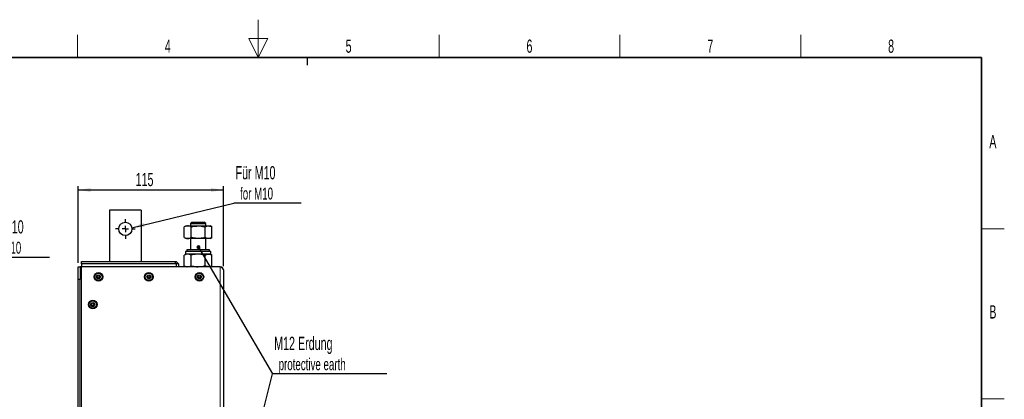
# Model space of a CAD drawing. Header units: millimetres. Extents: x 5 to 418, y 2 to 292.
# Tile 8 of 8: x 154 to 414, y 192 to 292. Entities that reach past the tile are written whole.
import ezdxf

# ---------------------------------------------------------------- set-up
doc = ezdxf.new("R2010")
doc.units = ezdxf.units.MM
doc.layers.add('SLD-0', color=7, linetype='Continuous')
doc.styles.add('SLDTEXTSTYLE0', font='TXT', dxfattribs={"width": 0.605})
doc.dimstyles.new('SLDDIMSTYLE0', dxfattribs={"dimtxt": 3.5, "dimasz": 3.302, "dimexe": 0, "dimexo": 0.0625, "dimgap": 0.875, "dimtad": 1, "dimlfac": 3, "dimrnd": 1e-09, "dimzin": 12, "dimdsep": 46, "dimtxsty": 'SLDTEXTSTYLE0', "dimsah": 1, "dimcen": 0.09, "dimadec": 0, "dimazin": 3, "dimtfac": 1, "dimtofl": 0, "dimtmove": 0, "dimatfit": 3, "dimfxl": 1, "dimfrac": 2, "dimtolj": 1, "dimtzin": 12, "dimarcsym": 0})
doc.dimstyles.new('SLDDIMSTYLE1', dxfattribs={"dimtxt": 0.18, "dimasz": 3.302, "dimexe": 0, "dimexo": 0.0625, "dimgap": 0, "dimtad": 0, "dimtih": 1, "dimtoh": 1, "dimdec": 0, "dimrnd": 1e-09, "dimzin": 0, "dimdsep": 46, "dimtxsty": 'Standard', "dimsah": 1, "dimcen": 0.09, "dimadec": 0, "dimazin": 0, "dimtfac": 3.302, "dimtdec": 0, "dimtofl": 0, "dimtmove": 0, "dimatfit": 3, "dimfxl": 1, "dimfrac": 2, "dimtolj": 1, "dimtzin": 0, "dimarcsym": 0})
doc.dimstyles.new('SLDDIMSTYLE2', dxfattribs={"dimtxt": 0.18, "dimasz": 1.016, "dimexe": 0, "dimexo": 0.0625, "dimgap": 0, "dimtad": 0, "dimtih": 1, "dimtoh": 1, "dimdec": 0, "dimrnd": 1e-09, "dimzin": 0, "dimdsep": 46, "dimtxsty": 'Standard', "dimblk1": 'DOT', "dimblk2": 'DOT', "dimsah": 1, "dimcen": 0.09, "dimadec": 0, "dimazin": 0, "dimtfac": 1.016, "dimtdec": 0, "dimtofl": 0, "dimtmove": 0, "dimatfit": 3, "dimldrblk": 'DOT', "dimfxl": 1, "dimfrac": 2, "dimtolj": 1, "dimtzin": 0, "dimarcsym": 0})

# ---------------------------------------------------------------- blocks, each defined once
blk = doc.blocks.new('SW_NOTE_0')
at = {"layer": 'SLD-0', "color": 0}
blk.add_line((17.78, 0), (0, 0), dxfattribs=at)
at = {"layer": 'SLD-0', "color": 0, "attachment_point": 1, "style": 'SLDTEXTSTYLE0'}
for s, insert, char_height in [('Für M10', (0.46, 9.86), 3.5), ('for M10', (1.65, 4.19), 3.175)]:
    blk.add_mtext(s, dxfattribs=dict(at, insert=insert, char_height=char_height))
blk = doc.blocks.new('_D_5')
at = {"layer": 'SLD-0', "color": 7}
for p, q in [((169.44, 228.18), (169.44, 248.48)), ((169.44, 247.48), (207.77, 247.48)), ((207.77, 227.35), (207.77, 248.48))]:
    blk.add_line(p, q, dxfattribs=at)
for points in [[(169.44, 247.48), (172.74, 246.97), (172.74, 247.99)], [(207.77, 247.48), (204.47, 247.99), (204.47, 246.97)]]:
    blk.add_solid(points, dxfattribs=at)
at = {"layer": 'SLD-0', "color": 7, "insert": (184.59, 251.99), "char_height": 3.5, "attachment_point": 1, "style": 'SLDTEXTSTYLE0'}
blk.add_mtext('115', dxfattribs=at)
blk = doc.blocks.new('SW_NOTE_0_1')
at = {"layer": 'SLD-0', "color": 0}
blk.add_line((17.78, 0), (0, 0), dxfattribs=at)
at = {"layer": 'SLD-0', "color": 0, "attachment_point": 1, "style": 'SLDTEXTSTYLE0'}
for s, insert, char_height in [('Für M10', (0.45, 9.77), 3.5), ('for M10', (1.64, 4.1), 3.175)]:
    blk.add_mtext(s, dxfattribs=dict(at, insert=insert, char_height=char_height))
blk = doc.blocks.new('SW_NOTE_0_2')
at = {"layer": 'SLD-0', "color": 0}
blk.add_line((30.22, 0), (0, 0), dxfattribs=at)
blk.add_line((30.22, 0), (0, 0), dxfattribs=at)
at = {"layer": 'SLD-0', "color": 0, "attachment_point": 1, "style": 'SLDTEXTSTYLE0'}
for s, insert, char_height in [('M12 Erdung', (0.43, 9.78), 3.5), ('protective earth', (1.62, 4.12), 3.175)]:
    blk.add_mtext(s, dxfattribs=dict(at, insert=insert, char_height=char_height))
blk = doc.blocks.new('_Dot')
at = {"color": 0, "linetype": 'ByBlock', "lineweight": -2}
blk.add_line((-0.5, 0), (-1, 0), dxfattribs=at)
at = {"color": 0, "linetype": 'ByBlock', "const_width": 0.5}
blk.add_lwpolyline([(-0.25, 0, 1), (0.25, 0, 1)], format="xyb", close=True, dxfattribs=at)
blk = doc.blocks.new('SW_CENTERMARKSYMBOL_6')
at = {"layer": 'SLD-0', "color": 0}
for p, q in [((-1.67, 0), (-2.58, 0)), ((0, 0), (-0.83, 0)), ((0, 1.67), (0, 2.58)), ((0, 0), (0, 0.83)), ((0, 0), (0, -0.83)), ((0, 0), (0.83, 0)), ((1.67, 0), (2.58, 0)), ((0, -1.67), (0, -2.58))]:
    blk.add_line(p, q, dxfattribs=at)

msp = doc.modelspace()

# ---------------------------------------------------------------- linework, layer by layer
at = {"color": 7, "linetype": 'Continuous', "lineweight": 25}
for p, q in [((186.0538, 242.1845), (177.7204, 242.1845)), ((177.7204, 242.1845), (177.7204, 228.6012)), ((186.0538, 242.1845), (186.0538, 228.6012)), ((197.9371, 237.9845), (197.4472, 237.7017)), ((197.4472, 234.934), (197.4472, 237.7017)), ((197.9371, 237.9845), (198.3614, 237.9845)), ((198.3614, 237.9845), (201.1038, 237.9845)), ((199.4616, 238.9845), (199.1038, 238.6267)), ((199.1038, 238.6267), (199.1038, 237.9845)), ((199.1038, 238.6267), (203.1038, 238.6267)), ((199.2755, 234.934), (199.2755, 237.7017)), ((199.4616, 238.9845), (202.7459, 238.9845)), ((201.1038, 237.9845), (203.8462, 237.9845)), ((203.1038, 238.6267), (202.7459, 238.9845)), ((202.9321, 234.934), (202.9321, 237.7017)), ((203.1038, 237.9845), (203.1038, 238.6267)), ((203.8462, 237.9845), (204.2704, 237.9845)), ((204.7603, 237.7017), (204.2704, 237.9845)), ((204.7603, 234.934), (204.7603, 237.7017)), ((197.4472, 234.934), (197.9371, 234.6512)), ((198.3614, 234.6512), (197.9371, 234.6512)), ((201.1038, 234.6512), (198.3614, 234.6512)), ((199.1038, 234.6512), (199.1038, 231.6845)), ((203.8462, 234.6512), (201.1038, 234.6512)), ((203.1038, 231.6845), (203.1038, 234.6512)), ((204.2704, 234.6512), (203.8462, 234.6512)), ((204.2704, 234.6512), (204.7603, 234.934)), ((198.1038, 231.6845), (198.1038, 231.1845)), ((204.1038, 231.6845), (198.1038, 231.6845)), ((204.1038, 231.1845), (204.1038, 231.6845)), ((197.9371, 230.5179), (197.4472, 230.235)), ((197.4472, 227.4674), (197.4472, 230.235)), ((197.7704, 231.1845), (197.7704, 230.5179)), ((204.4371, 231.1845), (197.7704, 231.1845)), ((204.4371, 230.5179), (197.7704, 230.5179)), ((199.2755, 227.4674), (199.2755, 230.235)), ((202.9321, 227.4674), (202.9321, 230.235)), ((204.7603, 230.235), (204.2704, 230.5179)), ((204.4371, 230.5179), (204.4371, 231.1845)), ((204.7603, 227.4674), (204.7603, 230.235)), ((169.4371, 227.1845), (169.9371, 227.1845)), ((169.4371, 223.8512), (169.4371, 227.1845)), ((169.9371, 227.1845), (169.9371, 223.8512)), ((170.2704, 227.1845), (169.9371, 227.1845)), ((170.2704, 228.6012), (194.9943, 228.6012)), ((170.2704, 227.9345), (170.2704, 228.6012)), ((195.2704, 227.9345), (170.2704, 227.9345)), ((170.2704, 227.9345), (170.2704, 227.2679)), ((170.2704, 227.2679), (195.2704, 227.2679)), ((170.2704, 227.2679), (170.2704, 227.1845)), ((206.9371, 227.1845), (170.2704, 227.1845)), ((194.9371, 227.2679), (194.9371, 227.1845)), ((195.2704, 227.9345), (194.9943, 228.6012)), ((194.9943, 228.6012), (195.2704, 228.6012)), ((195.9371, 227.9345), (195.2704, 228.6012)), ((195.2704, 227.9345), (195.2704, 227.2679)), ((195.9371, 227.9345), (195.2704, 227.9345)), ((195.2704, 227.2679), (195.9371, 227.2679)), ((195.9371, 227.9345), (195.9371, 227.2679)), ((197.4472, 227.4674), (197.9371, 227.1845)), ((204.2704, 227.1845), (204.7603, 227.4674)), ((207.7704, 226.3512), (207.7704, 128.0179)), ((169.9371, 223.8512), (169.4371, 223.8512)), ((169.4371, 130.5179), (169.4371, 223.8512)), ((169.9371, 130.5179), (169.9371, 223.8512))]:
    msp.add_line(p, q, dxfattribs=at)
at = {"color": 7, "linetype": 'Continuous', "lineweight": 18}
for p, q in [((170.2704, 127.1845), (170.2704, 227.1845)), ((206.9371, 127.1845), (206.9371, 227.1845))]:
    msp.add_line(p, q, dxfattribs=at)
at = {"color": 7, "linetype": 'Continuous', "lineweight": 25}
for centre, radius in [((181.8871, 237.1845), 1.75), ((174.7704, 224.5179), 1.1333), ((174.7704, 224.5179), 0.9667), ((174.7704, 224.5179), 0.525), ((174.7704, 224.5179), 0.2917), ((188.1038, 224.5179), 1.1333), ((188.1038, 224.5179), 0.9667), ((188.1038, 224.5179), 0.525), ((188.1038, 224.5179), 0.2917), ((201.4371, 224.5179), 1.1333), ((201.4371, 224.5179), 0.9667), ((201.4371, 224.5179), 0.525), ((201.4371, 224.5179), 0.2917), ((173.2704, 217.1845), 1.1333), ((173.2704, 217.1845), 0.9667), ((173.2704, 217.1845), 0.525), ((173.2704, 217.1845), 0.2917)]:
    msp.add_circle(centre, radius, dxfattribs=at)
msp.add_arc((206.9371, 226.3512), 0.8333, 360, 90, dxfattribs=at)
for points, knots in [([(198.3614, 237.9845), (198.3397, 237.9842), (198.1756, 237.9817), (197.8662, 237.9199), (197.5877, 237.7749), (197.4472, 237.7017)], [0, 0, 0, 0, 0.07009183, 0.53078536, 1, 1, 1, 1]), ([(199.2755, 237.7017), (199.127, 237.7808), (198.8274, 237.9403), (198.5176, 237.9697), (198.3614, 237.9845)], [0, 0, 0, 0, 0.495457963, 1, 1, 1, 1]), ([(199.2755, 237.7017), (199.4091, 237.7391), (200.0046, 237.9056), (200.6236, 237.9501), (201.1038, 237.9845)], [0, 0, 0, 0, 0.22439216, 1, 1, 1, 1]), ([(201.1038, 237.9845), (201.2537, 237.9811), (201.8724, 237.967), (202.4753, 237.8161), (202.9321, 237.7017)], [0, 0, 0, 0, 0.24238647, 1, 1, 1, 1]), ([(202.9321, 237.7017), (203.0805, 237.7808), (203.3802, 237.9403), (203.6899, 237.9697), (203.8462, 237.9845)], [0, 0, 0, 0, 0.495457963, 1, 1, 1, 1]), ([(203.8462, 237.9845), (203.8679, 237.9842), (204.0319, 237.9817), (204.3413, 237.9199), (204.6198, 237.7749), (204.7603, 237.7017)], [0, 0, 0, 0, 0.07009183, 0.53078536, 1, 1, 1, 1]), ([(197.4472, 234.934), (197.5957, 234.855), (197.8953, 234.6954), (198.2051, 234.666), (198.3614, 234.6512)], [0, 0, 0, 0, 0.49545796, 1, 1, 1, 1]), ([(198.3614, 234.6512), (198.383, 234.6516), (198.5471, 234.6541), (198.8565, 234.7159), (199.135, 234.8609), (199.2755, 234.934)], [0, 0, 0, 0, 0.07009183, 0.53078536, 1, 1, 1, 1]), ([(201.1038, 234.6512), (200.6236, 234.6857), (200.0046, 234.7301), (199.4091, 234.8967), (199.2755, 234.934)], [0, 0, 0, 0, 0.775607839, 1, 1, 1, 1]), ([(202.9321, 234.934), (202.4753, 234.8197), (201.8724, 234.6687), (201.2537, 234.6546), (201.1038, 234.6512)], [0, 0, 0, 0, 0.75761353, 1, 1, 1, 1]), ([(203.8462, 234.6512), (203.8245, 234.6516), (203.6604, 234.6541), (203.351, 234.7159), (203.0726, 234.8609), (202.9321, 234.934)], [0, 0, 0, 0, 0.07009183, 0.53078536, 1, 1, 1, 1]), ([(204.7603, 234.934), (204.6119, 234.855), (204.3122, 234.6954), (204.0025, 234.666), (203.8462, 234.6512)], [0, 0, 0, 0, 0.49545796, 1, 1, 1, 1]), ([(198.3614, 230.5179), (198.3397, 230.5175), (198.1756, 230.515), (197.8662, 230.4532), (197.5877, 230.3082), (197.4472, 230.235)], [0, 0, 0, 0, 0.07009183, 0.53078536, 1, 1, 1, 1]), ([(199.2755, 230.235), (199.127, 230.3141), (198.8274, 230.4737), (198.5176, 230.503), (198.3614, 230.5179)], [0, 0, 0, 0, 0.495457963, 1, 1, 1, 1]), ([(201.1038, 230.5179), (200.9538, 230.5145), (200.3351, 230.5004), (199.7322, 230.3494), (199.2755, 230.235)], [0, 0, 0, 0, 0.24238647, 1, 1, 1, 1]), ([(202.9321, 230.235), (202.7984, 230.2724), (202.2029, 230.4389), (201.5839, 230.4834), (201.1038, 230.5179)], [0, 0, 0, 0, 0.22439216, 1, 1, 1, 1]), ([(202.9321, 230.235), (203.0805, 230.3141), (203.3802, 230.4737), (203.6899, 230.503), (203.8462, 230.5179)], [0, 0, 0, 0, 0.495457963, 1, 1, 1, 1]), ([(203.8462, 230.5179), (203.8679, 230.5175), (204.0319, 230.515), (204.3413, 230.4532), (204.6198, 230.3082), (204.7603, 230.235)], [0, 0, 0, 0, 0.07009183, 0.53078536, 1, 1, 1, 1]), ([(197.4472, 227.4674), (197.5957, 227.3883), (197.8953, 227.2288), (198.2051, 227.1994), (198.3614, 227.1845)], [0, 0, 0, 0, 0.49545796, 1, 1, 1, 1]), ([(198.3614, 227.1845), (198.383, 227.1849), (198.5471, 227.1874), (198.8565, 227.2492), (199.135, 227.3942), (199.2755, 227.4674)], [0, 0, 0, 0, 0.07009183, 0.53078536, 1, 1, 1, 1]), ([(199.2755, 227.4674), (199.7322, 227.353), (200.3351, 227.202), (200.9538, 227.188), (201.1038, 227.1845)], [0, 0, 0, 0, 0.75761353, 1, 1, 1, 1]), ([(201.1038, 227.1845), (201.5839, 227.219), (202.2029, 227.2635), (202.7984, 227.43), (202.9321, 227.4674)], [0, 0, 0, 0, 0.775607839, 1, 1, 1, 1]), ([(203.8462, 227.1845), (203.8245, 227.1849), (203.6604, 227.1874), (203.351, 227.2492), (203.0726, 227.3942), (202.9321, 227.4674)], [0, 0, 0, 0, 0.07009183, 0.53078536, 1, 1, 1, 1]), ([(204.7603, 227.4674), (204.6119, 227.3883), (204.3122, 227.2288), (204.0025, 227.1994), (203.8462, 227.1845)], [0, 0, 0, 0, 0.49545796, 1, 1, 1, 1])]:
    msp.add_open_spline(points, degree=3, knots=knots, dxfattribs=at)
msp.add_open_spline([(207.7704, 226.3512), (207.7579, 226.4207), (207.7329, 226.5595), (207.5402, 226.7679), (207.2647, 226.9762), (207.0463, 227.1151), (206.9371, 227.1845)], degree=3, dxfattribs=at)
at = {"layer": 'SLD-0', "lineweight": 18}
for p, q in [((217, 292.5), (217, 282.5)), ((169.25, 282.5), (169.25, 288.5)), ((219.5, 287.5), (214.5, 287.5)), ((214.5, 287.5), (217, 282.5)), ((217, 282.5), (219.5, 287.5)), ((264.75, 282.5), (264.75, 288.5)), ((312.5, 282.5), (312.5, 288.5)), ((360.25, 282.5), (360.25, 288.5)), ((408, 237.25), (414, 237.25)), ((408, 192.25), (414, 192.25))]:
    msp.add_line(p, q, dxfattribs=at)
at = {"layer": 'SLD-0', "lineweight": 35}
for p, q in [((408, 282.5), (26, 282.5)), ((408, 12), (408, 282.5))]:
    msp.add_line(p, q, dxfattribs=at)
at = {"layer": 'SLD-0'}
msp.add_line((230, 280.5), (230, 282.5), dxfattribs=at)
msp.add_line((230, 280.5), (230, 282.5), dxfattribs=at)

# ---------------------------------------------------------------- block references
at = {"layer": 'SLD-0', "color": 7}
for name, p in [('SW_NOTE_0_1', (210.5444, 244.0273)), ('SW_NOTE_0', (144.0378, 229.6216)), ('SW_CENTERMARKSYMBOL_6', (181.8871, 237.1845))]:
    msp.add_blockref(name, p, dxfattribs=at)
at = {"layer": 'SLD-0'}
msp.add_blockref('SW_NOTE_0_2', (220.7485, 198.8893), dxfattribs=at)

# ---------------------------------------------------------------- texts
at = {"layer": 'SLD-0', "char_height": 3.5, "attachment_point": 2, "style": 'SLDTEXTSTYLE0'}
for s, insert in [('4', (193.1027, 287.243)), ('5', (240.8527, 287.243)), ('6', (288.6027, 287.243)), ('7', (336.3527, 287.243)), ('8', (384.1027, 287.243)), ('A', (410.9816, 262.0011)), ('B', (410.9816, 217.0011))]:
    msp.add_mtext(s, dxfattribs=dict(at, insert=insert))

# ---------------------------------------------------------------- dimensions: what is measured, and where the dimension line sits
at = {"layer": 'SLD-0', "color": 7}
dim = msp.add_linear_dim(base=(207.7704, 247.4804), p1=(169.4371, 227.1845), p2=(207.7704, 226.3512), dimstyle='SLDDIMSTYLE0', dxfattribs=at)
dim.commit()
dim.dimension.update_dxf_attribs({"geometry": '_D_5', "text_midpoint": (188.6038, 247.4804), "dimtype": 160})

# ---------------------------------------------------------------- leaders
msp.add_leader([(183.6107, 237.4872), (210.5444, 244.0273)], dimstyle='SLDDIMSTYLE1', dxfattribs=at)
at = {"layer": 'SLD-0'}
for points in [[(201.1811, 232.3863), (220.7485, 198.8893)], [(201.276, 121.4685), (220.7485, 198.8893)]]:
    msp.add_leader(points, dimstyle='SLDDIMSTYLE2', dxfattribs=at)

doc.saveas('drawing.dxf')
